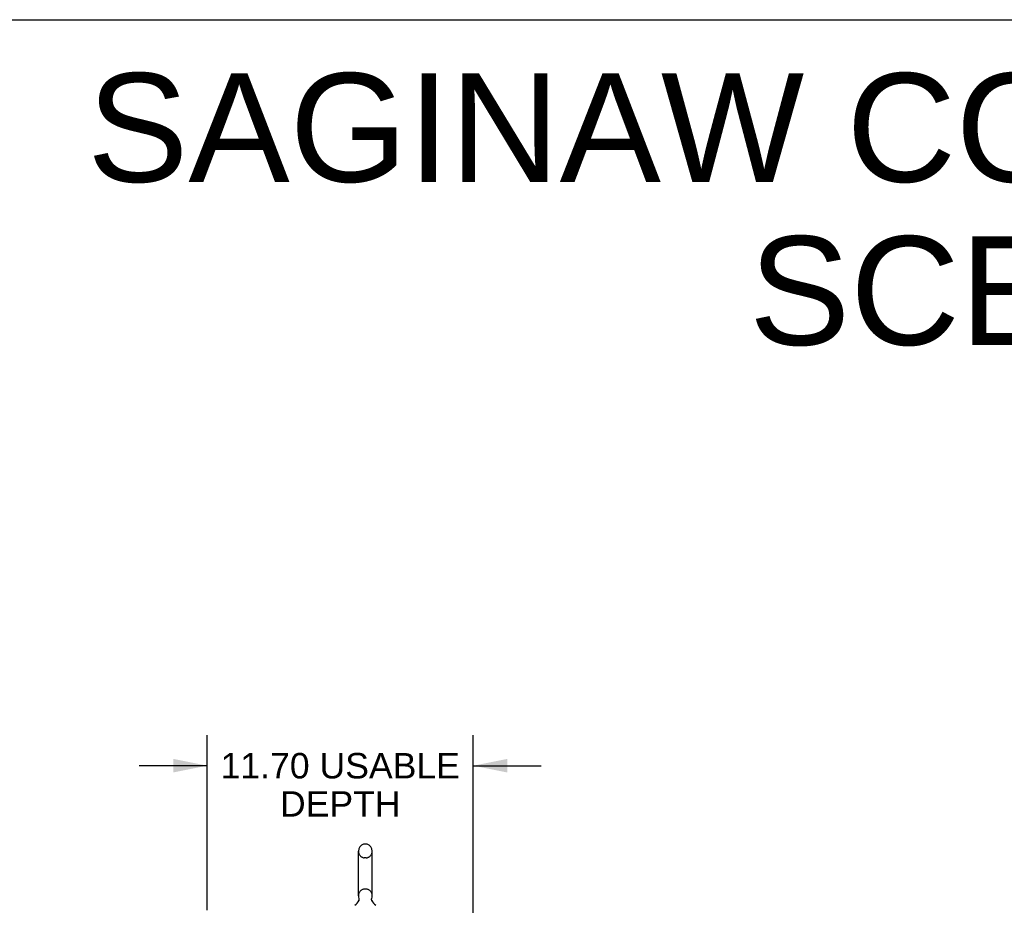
# Model space of a CAD drawing. Header units: inches. Extents: x 0 to 254, y 0 to 164.
# Tile 18 of 21: x 128 to 171, y 125 to 164. Entities that reach past the tile are written whole.
import ezdxf

# ---------------------------------------------------------------- set-up
doc = ezdxf.new("R2010")
doc.units = ezdxf.units.IN
doc.header["$LTSCALE"] = 13.971264
doc.header["$MEASUREMENT"] = 0
doc.linetypes.add('HIDDEN', pattern=[0.2, 0.1, -0.1])
doc.layers.get('0').update_dxf_attribs({"linetype": 'CONTINUOUS'})
doc.layers.add('DEFAULT_2', color=8, linetype='HIDDEN')
doc.layers.add('DIMENSIONS', color=7, linetype='CONTINUOUS')
doc.styles.get("Standard").update_dxf_attribs({"font": 'arial.ttf'})
doc.dimstyles.new('DIMSTYLE_3', dxfattribs={"dimtxt": 1.12069, "dimasz": 1.494253, "dimexe": 0.09, "dimexo": 0.07, "dimgap": 0.0375, "dimtad": 0, "dimtih": 1, "dimtoh": 1, "dimzin": 4, "dimdsep": 46, "dimtxsty": 'Standard', "dimblk": '_FILLED', "dimblk1": '_FILLED', "dimblk2": '_FILLED', "dimcen": 0.09, "dimazin": 1, "dimtfac": 1, "dimtdec": 3, "dimtofl": 0, "dimtmove": 0, "dimatfit": 3, "dimldrblk": '_FILLED', "dimfxl": 1, "dimtolj": 1, "dimtzin": 4, "dimarcsym": 0})

# ---------------------------------------------------------------- blocks, each defined once
blk = doc.blocks.new('_FILLED')
at = {"color": 0, "linetype": 'ByBlock'}
blk.add_solid([(0, 0), (-1, 0.2), (-1, -0.2)], dxfattribs=at)
blk = doc.blocks.new('*D21')
at = {"layer": 'DIMENSIONS', "color": 2, "linetype": 'Continuous'}
for p, q in [((136.047, 125.197), (136.047, 132.892)), ((147.751, 122.162), (147.751, 132.892)), ((136.047, 131.547), (133.059, 131.547)), ((147.751, 131.547), (150.74, 131.547))]:
    blk.add_line(p, q, dxfattribs=at)
at = {"layer": 'DIMENSIONS', "color": 2, "linetype": 'Continuous', "xscale": 1.4942528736, "yscale": 1.4942528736, "zscale": 1.4942528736}
blk.add_blockref('_FILLED', (136.047, 131.547), dxfattribs=at)
at = {"layer": 'DIMENSIONS', "color": 2, "linetype": 'Continuous', "xscale": 1.4942528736, "yscale": 1.4942528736, "zscale": 1.4942528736, "rotation": 180}
blk.add_blockref('_FILLED', (147.751, 131.547), dxfattribs=at)
at = {"layer": 'DIMENSIONS', "color": 2, "linetype": 'Continuous', "insert": (141.899, 132.107), "char_height": 1.12069, "width": 10.51532, "attachment_point": 2, "line_spacing_factor": 0.9}
blk.add_mtext('11.70 USABLE\\PDEPTH', dxfattribs=at)

msp = doc.modelspace()

# ---------------------------------------------------------------- linework, layer by layer
at = {"color": 7, "linetype": 'Continuous'}
for p, q in [((0, 164.368), (254.023, 164.368)), ((142.695, 125.818), (142.695, 127.793)), ((143.045, 128.093), (142.957, 128.093)), ((143.307, 125.818), (143.307, 127.793)), ((142.71, 125.599), (142.708, 125.595))]:
    msp.add_line(p, q, dxfattribs=at)
for points in [[(142.715, 125.711), (142.716, 125.707), (142.718, 125.702), (142.719, 125.697), (142.72, 125.692), (142.721, 125.687), (142.722, 125.682), (142.723, 125.677), (142.723, 125.672), (142.723, 125.667), (142.724, 125.662), (142.724, 125.657), (142.723, 125.652), (142.723, 125.647), (142.722, 125.642), (142.722, 125.637), (142.721, 125.632), (142.72, 125.627), (142.719, 125.623), (142.717, 125.618), (142.716, 125.613), (142.714, 125.608), (142.712, 125.604), (142.71, 125.599)], [(143.295, 125.595), (143.293, 125.599), (143.291, 125.604), (143.289, 125.608), (143.287, 125.613), (143.285, 125.618), (143.284, 125.623), (143.283, 125.627), (143.282, 125.632), (143.281, 125.637), (143.28, 125.642), (143.279, 125.647), (143.279, 125.652), (143.279, 125.657), (143.279, 125.662), (143.279, 125.667), (143.279, 125.672), (143.28, 125.677), (143.28, 125.682), (143.281, 125.687), (143.282, 125.692), (143.283, 125.697), (143.285, 125.702), (143.286, 125.707), (143.288, 125.711)]]:
    msp.add_lwpolyline(points, dxfattribs=at)
for centre, radius, start, end in [((143.001, 127.793), 0.306, 105.6303, 180), ((142.957, 127.949), 0.144, 90, 105.6303), ((143.045, 127.949), 0.144, 74.3697, 90), ((143.001, 127.793), 0.306, 0, 74.3697), ((142.243, 125.834), 0.523, 304.6624, 336.9318), ((143.001, 125.818), 0.306, 180, 200.4871), ((143.76, 125.834), 0.523, 203.0682, 235.3376), ((143.001, 125.818), 0.306, 339.5129, 360)]:
    msp.add_arc(centre, radius, start, end, dxfattribs=at)
at = {"layer": 'DEFAULT_2', "color": 8, "linetype": 'HIDDEN'}
for p, q in [((143.045, 127.493), (142.957, 127.493)), ((143.045, 126.118), (142.957, 126.118))]:
    msp.add_line(p, q, dxfattribs=at)
for centre, radius, start, end in [((143.001, 127.793), 0.306, 180, 254.3697), ((143.001, 127.793), 0.306, 285.6303, 360), ((142.957, 127.637), 0.144, 254.3697, 270), ((143.045, 127.637), 0.144, 270, 285.6303), ((143.001, 125.818), 0.306, 105.6303, 180), ((142.957, 125.974), 0.144, 90, 105.6303), ((143.045, 125.974), 0.144, 74.3697, 90), ((143.001, 125.818), 0.306, 0, 74.3697)]:
    msp.add_arc(centre, radius, start, end, dxfattribs=at)

# ---------------------------------------------------------------- texts
at = {"layer": 'DIMENSIONS', "color": 2, "linetype": 'Continuous', "insert": (191.254, 162.014), "char_height": 4.78161, "width": 120.76674, "attachment_point": 2, "line_spacing_factor": 0.9}
msp.add_mtext('SAGINAW CONTROL & ENGINEERING\\PSCE-72EL7212LPPL', dxfattribs=at)

# ---------------------------------------------------------------- dimensions: what is measured, and where the dimension line sits
at = {"layer": 'DIMENSIONS', "color": 2, "linetype": 'Continuous'}
dim = msp.add_linear_dim(base=(136.047, 131.547), p1=(147.751, 122.092), p2=(136.047, 125.127), angle=180, text='<> USABLE\\PDEPTH', dimstyle='DIMSTYLE_3', dxfattribs=at)
dim.commit()
dim.dimension.update_dxf_attribs({"geometry": '*D21', "text_midpoint": (141.899, 130.706), "dimtype": 160})

doc.saveas('drawing.dxf')
